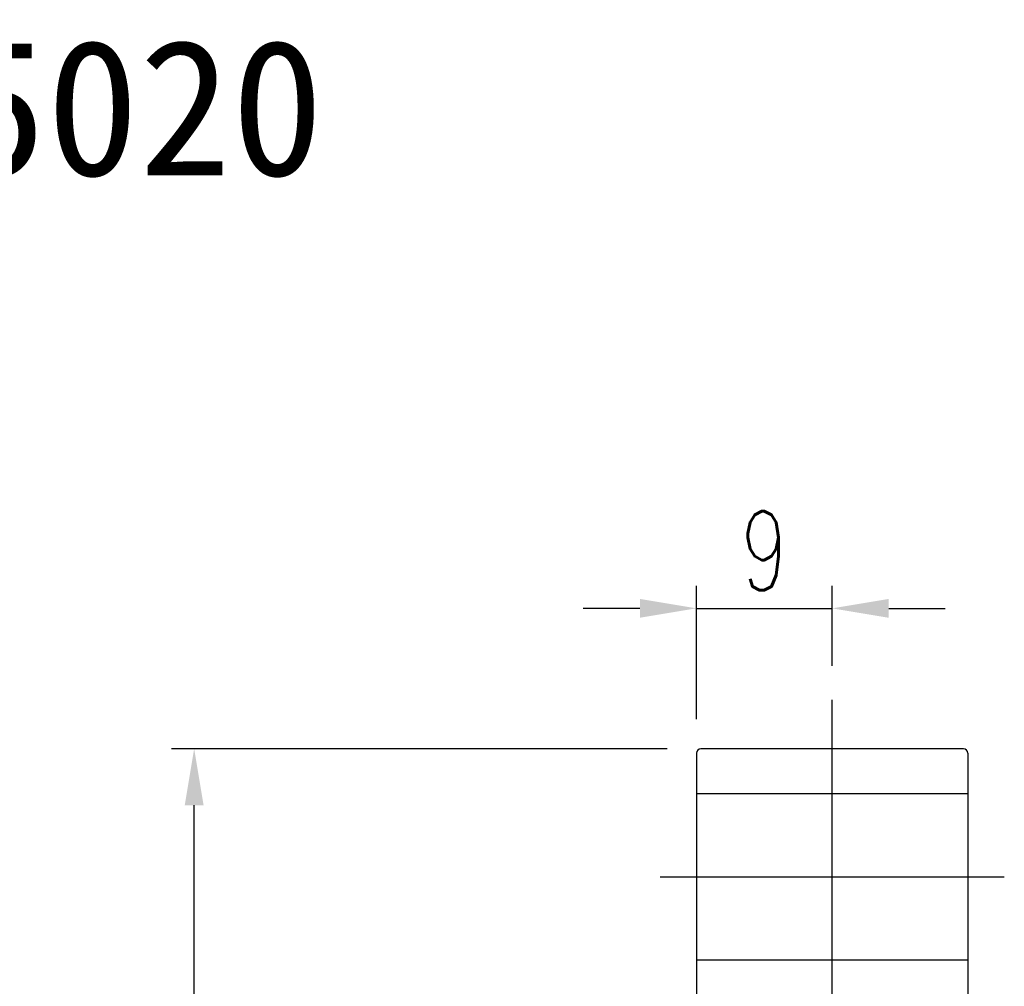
# Model space of a CAD drawing. Extents: x -366 to 906, y -44 to 705.
# Tile 49 of 49: x -213 to -147, y 108 to 172. Entities that reach past the tile are written whole.
import ezdxf
from ezdxf.enums import TextEntityAlignment as Align
from ezdxf.lldxf.tags import DXFTag

# ---------------------------------------------------------------- set-up
doc = ezdxf.new("R2010")
doc.units = 0
doc.header["$LTSCALE"] = 2
doc.header["$MEASUREMENT"] = 0
for name, color, linetype in [('CHA', 7, 'Continuous'), ('CL', 1, 'CENTER'), ('HID', 2, 'DASHED'), ('OUT', 3, 'Continuous')]:
    doc.layers.add(name, color=color, linetype=linetype)
doc.styles.add('DIM-7', font='SIMPLEX.shx', dxfattribs={"width": 0.7, "bigfont": 'chineset.shx'})
doc.styles.add('T', font='kaiu.ttf')
tags = doc.linetypes.add('CENTER', pattern=[2, 1.25, -0.25, 0.25, -0.25]).pattern_tags.tags
tags[10:11] = [DXFTag(74, 4), DXFTag(75, 0), DXFTag(340, '0'), DXFTag(46, 0.0), DXFTag(50, 0.0), DXFTag(44, 0.0), DXFTag(45, 0.0)]
tags[8:9] = [DXFTag(74, 4), DXFTag(75, 0), DXFTag(340, '0'), DXFTag(46, 0.0), DXFTag(50, 0.0), DXFTag(44, 0.0), DXFTag(45, 0.0)]
tags[6:7] = [DXFTag(74, 4), DXFTag(75, 0), DXFTag(340, '0'), DXFTag(46, 0.0), DXFTag(50, 0.0), DXFTag(44, 0.0), DXFTag(45, 0.0)]
tags[4:5] = [DXFTag(74, 4), DXFTag(75, 0), DXFTag(340, '0'), DXFTag(46, 0.0), DXFTag(50, 0.0), DXFTag(44, 0.0), DXFTag(45, 0.0)]
tags = doc.linetypes.add('DASHED', pattern=[0.75, 0.5, -0.25]).pattern_tags.tags
tags[6:7] = [DXFTag(74, 4), DXFTag(75, 0), DXFTag(340, '0'), DXFTag(46, 0.0), DXFTag(50, 0.0), DXFTag(44, 0.0), DXFTag(45, 0.0)]
tags[4:5] = [DXFTag(74, 4), DXFTag(75, 0), DXFTag(340, '0'), DXFTag(46, 0.0), DXFTag(50, 0.0), DXFTag(44, 0.0), DXFTag(45, 0.0)]
doc.dimstyles.new('CNS', dxfattribs={"dimtxt": 3.5, "dimasz": 2.5, "dimexe": 1, "dimexo": 1.5, "dimgap": 0.09, "dimtad": 0, "dimdsep": 46, "dimtxsty": 'DIM-7', "dimcen": 0.09, "dimclrd": 1, "dimclre": 1, "dimclrt": 4, "dimadec": 0, "dimazin": 0, "dimtfac": 1, "dimtix": 1, "dimtmove": 2, "dimatfit": 3, "dimfxl": 1, "dimtvp": 0.971429, "dimtolj": 1, "dimarcsym": 0})

# ---------------------------------------------------------------- blocks, each defined once
blk = doc.blocks.new('*D15')
at = {"layer": 'CHA', "lineweight": -2, "transparency": 16777216}
for p, q in [((-169.778, 124.143), (-202.626, 124.143)), ((-201.126, 17.893), (-201.126, 120.393)), ((-169.778, 14.143), (-202.626, 14.143))]:
    blk.add_line(p, q, dxfattribs=at)
at = {"layer": 'CHA', "transparency": 16777216}
for points in [[(-201.751, 120.393), (-200.501, 120.393), (-201.126, 124.143)], [(-201.751, 17.893), (-200.501, 17.893), (-201.126, 14.143)]]:
    blk.add_solid(points, dxfattribs=at)
at = {"layer": 'DEFPOINTS', "color": 0, "transparency": 16777216}
for p in [(-201.126, 124.143), (-167.528, 124.143), (-167.528, 14.143)]:
    blk.add_point(p, dxfattribs=at)
at = {"layer": 'CHA', "transparency": 16777216, "insert": (-204.951, 69.143), "char_height": 5.25, "attachment_point": 5, "rotation": 90, "style": 'DIM-7'}
blk.add_mtext('\\A1;%%C110', dxfattribs=at)
blk = doc.blocks.new('*D18')
at = {"layer": 'CHA', "lineweight": -2, "transparency": 16777216}
for p, q in [((-167.828, 126.093), (-167.828, 134.945)), ((-158.828, 129.633), (-158.828, 134.945)), ((-171.578, 133.445), (-175.328, 133.445)), ((-167.828, 133.445), (-158.828, 133.445)), ((-155.078, 133.445), (-151.328, 133.445))]:
    blk.add_line(p, q, dxfattribs=at)
at = {"layer": 'CHA', "transparency": 16777216}
for points in [[(-171.578, 134.07), (-171.578, 132.82), (-167.828, 133.445)], [(-155.078, 134.07), (-155.078, 132.82), (-158.828, 133.445)]]:
    blk.add_solid(points, dxfattribs=at)
at = {"layer": 'DEFPOINTS', "color": 0, "transparency": 16777216}
for p in [(-158.828, 133.445), (-158.828, 127.383), (-167.828, 123.843)]:
    blk.add_point(p, dxfattribs=at)
at = {"layer": 'CHA', "transparency": 16777216, "insert": (-163.328, 137.27), "char_height": 5.25, "attachment_point": 5, "style": 'DIM-7'}
blk.add_mtext('\\A1;9', dxfattribs=at)

msp = doc.modelspace()

# ---------------------------------------------------------------- linework, layer by layer
at = {"layer": 'CL', "color": 0, "ltscale": 3}
for p, q in [((-158.828, 97.322), (-158.828, 127.383)), ((-170.241, 115.643), (-147.416, 115.643))]:
    msp.add_line(p, q, dxfattribs=at)
at = {"layer": 'HID', "color": 0, "ltscale": 2.154286}
for p, q in [((-149.828, 121.143), (-167.828, 121.143)), ((-167.828, 110.143), (-149.828, 110.143))]:
    msp.add_line(p, q, dxfattribs=at)
at = {"layer": 'OUT', "color": 0}
for p, q in [((-150.128, 124.143), (-167.528, 124.143)), ((-167.828, 123.843), (-167.828, 14.443)), ((-149.828, 123.843), (-149.828, 14.443))]:
    msp.add_line(p, q, dxfattribs=at)
for centre, start, end in [((-167.528, 123.843), 90, 180), ((-150.128, 123.843), 0, 90)]:
    msp.add_arc(centre, 0.3, start, end, dxfattribs=at)

# ---------------------------------------------------------------- texts
at = {"layer": 'CHA', "color": 0, "style": 'T'}
msp.add_text('SFH5020', height=9, dxfattribs=at).set_placement((-213.973, 166.635), align=Align.MIDDLE)

# ---------------------------------------------------------------- dimensions: what is measured, and where the dimension line sits
at = {"layer": 'CHA', "color": 0}
dim = msp.add_linear_dim(base=(-158.828, 133.445), p1=(-167.828, 123.843), p2=(-158.828, 127.383), dimstyle='CNS', override={"dimscale": 1.5, "dimgap": 0.8, "dimtad": 1, "dimclrd": 256, "dimclre": 256, "dimclrt": 256, "dimtix": 0, "dimtmove": 0}, dxfattribs=at)
dim.commit()
dim.dimension.update_dxf_attribs({"geometry": '*D18', "text_midpoint": (-163.328, 137.27)})
dim = msp.add_linear_dim(base=(-201.126, 124.143), p1=(-167.528, 14.143), p2=(-167.528, 124.143), angle=90, text='%%C<>', dimstyle='CNS', override={"dimscale": 1.5, "dimgap": 0.8, "dimtad": 1, "dimclrd": 256, "dimclre": 256, "dimclrt": 256, "dimtix": 0, "dimtmove": 0}, dxfattribs=at)
dim.commit()
dim.dimension.update_dxf_attribs({"geometry": '*D15', "text_midpoint": (-204.951, 69.143)})

doc.saveas('drawing.dxf')
